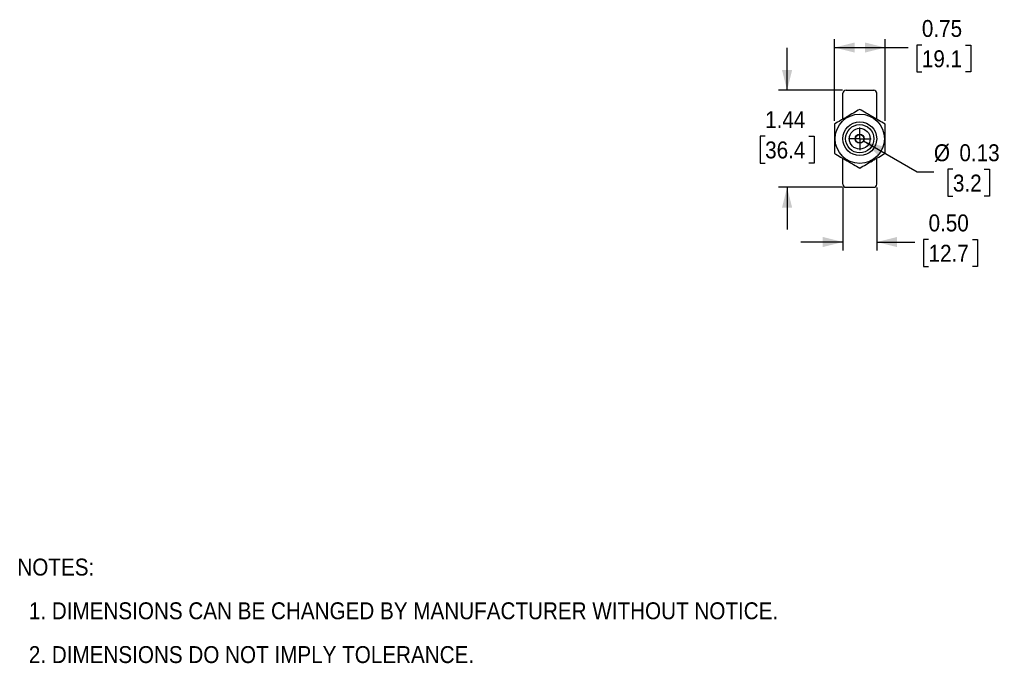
# Model space of a CAD drawing. Header units: inches. Extents: x 0.7 to 40, y 0 to 23.8.
# Tile 1 of 16: x 0.7 to 15.2, y 0.7 to 10.2. Entities that reach past the tile are written whole.
import ezdxf

# ---------------------------------------------------------------- set-up
doc = ezdxf.new("R2010")
doc.units = ezdxf.units.IN
doc.header["$MEASUREMENT"] = 0
doc.linetypes.add('SLD-Center', pattern=[1.45, 0.7, -0.25, 0.25, -0.25])
doc.linetypes.add('SLD-Solid', pattern=[0])
doc.layers.add('CENTER', color=40, linetype='SLD-Center')
doc.layers.add('DIMENSIONS', color=140, linetype='SLD-Solid', lineweight=25)
doc.layers.add('TEXT', color=140, linetype='SLD-Solid', lineweight=25)
doc.styles.add('SLDTEXTSTYLE0', font='GOTHIC.TTF', dxfattribs={"width": 0.913})
doc.dimstyles.new('SLDDIMSTYLE0', dxfattribs={"dimtxt": 0.25, "dimasz": 0.3, "dimexe": 0, "dimexo": 0.0625, "dimgap": 0.0625, "dimtad": 0, "dimtih": 1, "dimtoh": 1, "dimrnd": 1e-09, "dimdsep": 46, "dimtxsty": 'SLDTEXTSTYLE0', "dimsah": 1, "dimcen": 0.09, "dimadec": 0, "dimazin": 2, "dimtfac": 1, "dimtofl": 0, "dimtmove": 0, "dimatfit": 3, "dimfxl": 0, "dimfrac": 2, "dimtolj": 1, "dimtzin": 12, "dimarcsym": 0})
doc.dimstyles.new('SLDDIMSTYLE1', dxfattribs={"dimtxt": 0.25, "dimasz": 0.3, "dimexe": 0, "dimexo": 0.0625, "dimgap": 0.0625, "dimtad": 0, "dimtih": 1, "dimtoh": 1, "dimrnd": 1e-09, "dimzin": 12, "dimdsep": 46, "dimtxsty": 'SLDTEXTSTYLE0', "dimsah": 1, "dimcen": 0.09, "dimadec": 0, "dimazin": 3, "dimtfac": 1, "dimtmove": 0, "dimatfit": 0, "dimfxl": 0, "dimfrac": 2, "dimtolj": 1, "dimtzin": 12, "dimarcsym": 0})
doc.dimstyles.new('SLDDIMSTYLE2', dxfattribs={"dimtxt": 0.25, "dimasz": 0.3, "dimexe": 0, "dimexo": 0.0625, "dimgap": 0.0625, "dimtad": 0, "dimtih": 1, "dimtoh": 1, "dimrnd": 1e-09, "dimzin": 0, "dimdsep": 46, "dimtxsty": 'SLDTEXTSTYLE0', "dimsah": 1, "dimcen": 0.09, "dimadec": 0, "dimazin": 0, "dimtfac": 1, "dimtmove": 0, "dimatfit": 0, "dimfxl": 0, "dimfrac": 2, "dimtolj": 1, "dimtzin": 12, "dimarcsym": 0})
doc.dimstyles.new('SLDDIMSTYLE3', dxfattribs={"dimtxt": 0.25, "dimasz": 0.3, "dimexe": 0, "dimexo": 0.0625, "dimgap": 0.0625, "dimtad": 0, "dimtih": 1, "dimtoh": 1, "dimrnd": 1e-09, "dimdsep": 46, "dimtxsty": 'SLDTEXTSTYLE0', "dimsah": 1, "dimcen": 0, "dimadec": 0, "dimazin": 2, "dimtfac": 1, "dimtofl": 0, "dimtmove": 0, "dimatfit": 3, "dimfxl": 0, "dimfrac": 2, "dimtolj": 1, "dimtzin": 12, "dimarcsym": 0})

# ---------------------------------------------------------------- blocks, each defined once
blk = doc.blocks.new('SW_NOTE_0')
at = {"layer": 'TEXT', "color": 0, "char_height": 0.25, "attachment_point": 1, "style": 'SLDTEXTSTYLE0'}
for s, insert in [('NOTES:', (0, 0.319)), ('  1. DIMENSIONS CAN BE CHANGED BY MANUFACTURER WITHOUT NOTICE.', (0, -0.327)), ('  2. DIMENSIONS DO NOT IMPLY TOLERANCE.', (0, -0.974))]:
    blk.add_mtext(s, dxfattribs=dict(at, insert=insert))
blk = doc.blocks.new('_D')
at = {"layer": 'DIMENSIONS'}
for p, q in [((12.705, 8.676), (12.705, 9.882)), ((12.705, 9.757), (13.455, 9.757)), ((13.455, 8.676), (13.455, 9.882)), ((13.455, 9.757), (13.795, 9.757)), ((13.998, 9.794), (13.922, 9.794)), ((13.922, 9.794), (13.922, 9.397)), ((14.644, 9.794), (14.72, 9.794)), ((14.72, 9.794), (14.72, 9.397)), ((13.922, 9.397), (13.998, 9.397)), ((14.72, 9.397), (14.644, 9.397))]:
    blk.add_line(p, q, dxfattribs=at)
for points in [[(12.705, 9.757), (13.005, 9.682), (13.005, 9.832)], [(13.455, 9.757), (13.155, 9.832), (13.155, 9.682)]]:
    blk.add_solid(points, dxfattribs=at)
at = {"layer": 'DIMENSIONS', "char_height": 0.25, "attachment_point": 1, "style": 'SLDTEXTSTYLE0'}
for s, insert in [('0.75', (13.998, 10.164)), ('19.1', (13.998, 9.716))]:
    blk.add_mtext(s, dxfattribs=dict(at, insert=insert))
blk = doc.blocks.new('_D_1')
at = {"layer": 'DIMENSIONS'}
for p, q in [((12.006, 9.127), (12.006, 9.752)), ((12.827, 9.127), (11.881, 9.127)), ((11.682, 8.446), (11.606, 8.446)), ((11.606, 8.446), (11.606, 8.05)), ((12.329, 8.446), (12.405, 8.446)), ((12.405, 8.446), (12.405, 8.05)), ((11.606, 8.05), (11.682, 8.05)), ((12.405, 8.05), (12.329, 8.05)), ((12.827, 7.692), (11.881, 7.692)), ((12.006, 7.692), (12.006, 7.067))]:
    blk.add_line(p, q, dxfattribs=at)
for points in [[(12.006, 9.127), (12.081, 9.427), (11.931, 9.427)], [(12.006, 7.692), (11.931, 7.392), (12.081, 7.392)]]:
    blk.add_solid(points, dxfattribs=at)
at = {"layer": 'DIMENSIONS', "char_height": 0.25, "attachment_point": 1, "style": 'SLDTEXTSTYLE0'}
for s, insert in [('1.44', (11.682, 8.817)), ('36.4', (11.682, 8.369))]:
    blk.add_mtext(s, dxfattribs=dict(at, insert=insert))
blk = doc.blocks.new('_D_2')
at = {"layer": 'DIMENSIONS'}
for p, q in [((12.832, 7.687), (12.832, 6.759)), ((13.332, 7.687), (13.332, 6.759)), ((12.832, 6.884), (12.207, 6.884)), ((13.332, 6.884), (13.894, 6.884)), ((14.097, 6.921), (14.021, 6.921)), ((14.021, 6.921), (14.021, 6.524)), ((14.744, 6.921), (14.82, 6.921)), ((14.82, 6.921), (14.82, 6.524)), ((14.021, 6.524), (14.097, 6.524)), ((14.82, 6.524), (14.744, 6.524))]:
    blk.add_line(p, q, dxfattribs=at)
for points in [[(12.832, 6.884), (12.532, 6.959), (12.532, 6.809)], [(13.332, 6.884), (13.632, 6.809), (13.632, 6.959)]]:
    blk.add_solid(points, dxfattribs=at)
at = {"layer": 'DIMENSIONS', "char_height": 0.25, "attachment_point": 1, "style": 'SLDTEXTSTYLE0'}
for s, insert in [('0.50', (14.097, 7.291)), ('12.7', (14.097, 6.843))]:
    blk.add_mtext(s, dxfattribs=dict(at, insert=insert))
blk = doc.blocks.new('_D_3')
at = {"layer": 'DIMENSIONS'}
for p, q in [((13.134, 8.378), (13.926, 7.921)), ((13.926, 7.921), (14.176, 7.921)), ((14.457, 7.958), (14.381, 7.958)), ((14.381, 7.958), (14.381, 7.561)), ((14.919, 7.958), (14.995, 7.958)), ((14.995, 7.958), (14.995, 7.561)), ((14.381, 7.561), (14.457, 7.561)), ((14.995, 7.561), (14.919, 7.561))]:
    blk.add_line(p, q, dxfattribs=at)
blk.add_solid([(13.134, 8.378), (13.356, 8.163), (13.431, 8.293)], dxfattribs=at)
at = {"layer": 'DIMENSIONS', "char_height": 0.25, "attachment_point": 1, "style": 'SLDTEXTSTYLE0'}
for s, insert in [('%%c', (14.176, 8.328)), ('0.13', (14.553, 8.328)), ('3.2', (14.457, 7.88))]:
    blk.add_mtext(s, dxfattribs=dict(at, insert=insert))
blk = doc.blocks.new('SW_CENTERMARKSYMBOL_0')
at = {"layer": 'CENTER', "color": 0}
for p, q in [((0, 0.1), (0, 0.1675)), ((-0.1, 0), (-0.1675, 0)), ((0, 0), (-0.1, 0)), ((0, 0), (0, 0.1)), ((0, 0), (0, -0.1)), ((0, 0), (0.1, 0)), ((0.1, 0), (0.1675, 0)), ((0, -0.1), (0, -0.1675))]:
    blk.add_line(p, q, dxfattribs=at)

msp = doc.modelspace()

# ---------------------------------------------------------------- linework, layer by layer
for p, q in [((12.832, 8.7), (12.832, 9.082)), ((12.877, 9.127), (13.287, 9.127)), ((13.332, 8.697), (13.332, 9.082)), ((12.832, 7.737), (12.832, 8.12)), ((13.332, 7.737), (13.332, 8.122)), ((12.877, 7.692), (13.287, 7.692))]:
    msp.add_line(p, q)
for radius in [0.364, 0.25, 0.209, 0.154, 0.0675, 0.0625]:
    msp.add_circle((13.08, 8.41), radius)
for centre, start, end in [((12.877, 9.082), 90, 180), ((13.287, 9.082), 0, 90), ((12.877, 7.737), 180, 270), ((13.287, 7.737), 270, 0)]:
    msp.add_arc(centre, 0.045, start, end)
for points, knots in [([(13.08, 8.843), (13.049, 8.825), (13.018, 8.807), (12.956, 8.771), (12.925, 8.753), (12.877, 8.725), (12.861, 8.716), (12.829, 8.698), (12.813, 8.689), (12.766, 8.662), (12.736, 8.644), (12.705, 8.626)], [0, 0, 0, 0, 0.25, 0.25, 0.5, 0.5, 0.625, 0.625, 0.75, 0.75, 1, 1, 1, 1]), ([(13.455, 8.626), (13.424, 8.644), (13.393, 8.662), (13.331, 8.698), (13.3, 8.716), (13.252, 8.743), (13.236, 8.753), (13.204, 8.771), (13.188, 8.78), (13.141, 8.807), (13.111, 8.825), (13.08, 8.843)], [0, 0, 0, 0, 0.25, 0.25, 0.5, 0.5, 0.625, 0.625, 0.75, 0.75, 1, 1, 1, 1]), ([(12.705, 8.626), (12.705, 8.591), (12.705, 8.555), (12.705, 8.483), (12.705, 8.447), (12.705, 8.373), (12.705, 8.336), (12.705, 8.264), (12.705, 8.229), (12.705, 8.193)], [0, 0, 0, 0, 0.25, 0.25, 0.5, 0.5, 0.75, 0.75, 1, 1, 1, 1]), ([(13.455, 8.193), (13.455, 8.229), (13.455, 8.264), (13.455, 8.336), (13.455, 8.373), (13.455, 8.447), (13.455, 8.483), (13.455, 8.555), (13.455, 8.591), (13.455, 8.626)], [0, 0, 0, 0, 0.25, 0.25, 0.5, 0.5, 0.75, 0.75, 1, 1, 1, 1]), ([(12.705, 8.193), (12.735, 8.175), (12.766, 8.158), (12.829, 8.122), (12.86, 8.104), (12.908, 8.076), (12.924, 8.067), (12.956, 8.048), (12.971, 8.039), (13.018, 8.012), (13.049, 7.994), (13.08, 7.977)], [0, 0, 0, 0, 0.25, 0.25, 0.5, 0.5, 0.625, 0.625, 0.75, 0.75, 1, 1, 1, 1]), ([(13.08, 7.977), (13.11, 7.994), (13.141, 8.012), (13.204, 8.048), (13.235, 8.066), (13.283, 8.094), (13.299, 8.103), (13.331, 8.121), (13.346, 8.131), (13.393, 8.158), (13.424, 8.175), (13.455, 8.193)], [0, 0, 0, 0, 0.25, 0.25, 0.5, 0.5, 0.625, 0.625, 0.75, 0.75, 1, 1, 1, 1])]:
    msp.add_open_spline(points, degree=3, knots=knots)

# ---------------------------------------------------------------- block references
at = {"layer": 'CENTER'}
msp.add_blockref('SW_CENTERMARKSYMBOL_0', (13.08, 8.41), dxfattribs=at)
at = {"layer": 'TEXT'}
msp.add_blockref('SW_NOTE_0', (0.631, 1.888), dxfattribs=at)

# ---------------------------------------------------------------- dimensions: what is measured, and where the dimension line sits
at = {"layer": 'DIMENSIONS'}
for base, p1, p2, angle, dimstyle, picture, middle in [((12.705, 9.757), (13.455, 8.626), (12.705, 8.626), 360, 'SLDDIMSTYLE0', '_D', (14.321, 9.757)), ((12.005724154, 7.692164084), (12.877360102, 9.127164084), (12.877360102, 7.692164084), 90, 'SLDDIMSTYLE1', '_D_1', (12.005724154, 8.409664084))]:
    dim = msp.add_linear_dim(base=base, p1=p1, p2=p2, angle=angle, dimstyle=dimstyle, dxfattribs=at)
    dim.commit()
    dim.dimension.update_dxf_attribs({"geometry": picture, "text_midpoint": middle, "dimtype": 160})
dim = msp.add_diameter_dim_2p(p1=(13.026, 8.441), p2=(13.134, 8.378), dimstyle='SLDDIMSTYLE3', dxfattribs=at)
dim.commit()
dim.dimension.update_dxf_attribs({"geometry": '_D_3', "text_midpoint": (14.688, 7.921), "dimtype": 163})
dim = msp.add_linear_dim(base=(13.332, 6.884), p1=(12.832, 7.737), p2=(13.332, 7.737), dimstyle='SLDDIMSTYLE2', dxfattribs=at)
dim.commit()
dim.dimension.update_dxf_attribs({"geometry": '_D_2', "text_midpoint": (14.42, 6.884), "dimtype": 160})

doc.saveas('drawing.dxf')
